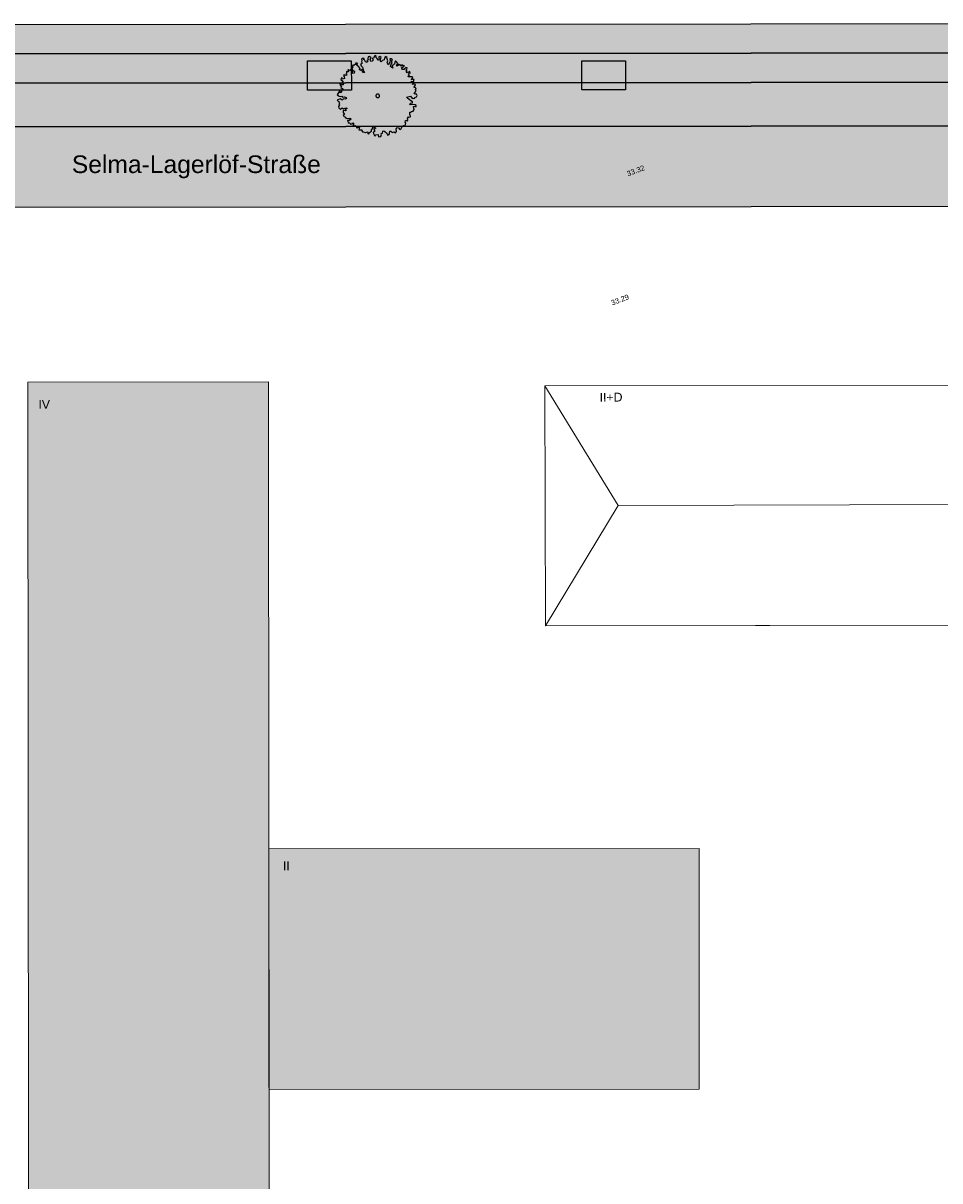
# Model space of a CAD drawing. Header units: metres. Extents: x -5569892 to 1712241, y -5568463 to 2085.
# Tile 21 of 68: x 27 to 90, y -184 to -105. Entities that reach past the tile are written whole.
import ezdxf

# ---------------------------------------------------------------- set-up
doc = ezdxf.new("R2010")
doc.units = ezdxf.units.M
doc.header["$LTSCALE"] = 0.5
doc.header["$PDMODE"] = 1
doc.header["$PDSIZE"] = -2
for name, color, linetype, lineweight in [('01.01_Text-Beschriftung Geschosse', 7, 'Continuous', 25), ('02.00_Gebäude-Kaserne. Bestand', 7, 'Continuous', 9), ('02.02_Nutzung. Gebäude-Gewerbe Neubau', 7, 'Continuous', 9), ('30 -39 Baustelle- Fläche', 7, 'Continuous', 15), ('99.02_Vermesserplan-Höhe SWP', 7, 'Continuous', 18), ('99.02_Vermesserplan-Höhenpunkt Böschung', 7, 'Continuous', 18), ('99.03_ALKIS (Januar 2020)-Gebäude', 7, 'Continuous', 9), ('99.04_Erschließung_VP-S-Borde-Kantenstein', 7, 'Continuous', 25), ('Keine', 7, 'Continuous', 9), ('S-Baumscheibe 3 BA', 7, 'Continuous', 25)]:
    doc.layers.add(name, color=color, linetype=linetype, lineweight=lineweight)
for name, color, linetype, lineweight, true_color in [('99.04_Erschließung_VP-S-Farben-Fahrbahn-Betonsteinpflaster', 7, 'Continuous', 25, 0xbababa), ('99.04_Erschließung_VP-S-Farben-Gehweg-Betonsteinpflaster', 7, 'Continuous', 25, 0xffd6a8), ('99.04_Erschließung_VP-S-Farben-Grünflächen', 7, 'Continuous', 25, 0xc2e687), ('99.04_Erschließung_VP-S-Farben-Mulde', 7, 'Continuous', 25, 0xa8ffff), ('S-Baum', 7, 'Continuous', 25, 0x4c994c)]:
    doc.layers.add(name, color=color, linetype=linetype, lineweight=lineweight, true_color=true_color)
doc.styles.add('Arial', font='arial.ttf')

# ---------------------------------------------------------------- blocks, each defined once
blk = doc.blocks.new('Gruppe-32')
at = {"layer": 'S-Baum', "flags": 128}
blk.add_lwpolyline([(53.883, -109.71), (53.815, -109.708), (53.736, -109.685), (53.738, -109.637), (53.828, -109.553), (53.872, -109.438), (53.825, -109.417), (53.826, -109.369), (53.865, -109.31), (53.791, -109.249), (53.711, -109.257), (53.724, -109.218), (53.795, -109.113), (53.806, -109.045), (53.719, -109.023), (53.622, -109.048), (53.682, -108.942), (53.538, -108.929), (53.53, -108.849), (53.629, -108.833), (53.706, -108.835), (53.701, -108.728), (53.722, -108.7), (53.635, -108.677), (53.554, -108.723), (53.556, -108.646), (53.638, -108.57), (53.561, -108.508), (53.481, -108.525), (53.405, -108.522), (53.306, -108.53), (53.328, -108.46), (53.408, -108.426), (53.331, -108.353), (53.402, -108.268), (53.471, -108.242), (53.415, -108.212), (53.418, -108.144), (53.328, -108.189), (53.239, -108.234), (53.171, -108.144), (53.252, -108.107), (53.185, -108.077), (53.228, -107.99), (53.25, -107.903), (53.163, -107.881), (53.082, -107.946), (53.04, -108.023), (52.952, -108.021), (52.846, -107.977), (52.927, -107.94), (52.85, -107.859), (52.969, -107.863), (53, -107.787), (53.06, -107.77), (52.953, -107.735), (52.884, -107.704), (52.825, -107.762), (52.765, -107.768), (52.796, -107.693), (52.7, -107.678), (52.641, -107.676), (52.6, -107.734), (52.55, -107.781), (52.492, -107.73), (52.553, -107.673), (52.595, -107.615), (52.53, -107.517), (52.446, -107.426), (52.413, -107.465), (52.388, -107.619), (52.298, -107.696), (52.208, -107.749), (52.262, -107.918), (52.11, -107.805), (52.144, -107.659), (52.215, -107.554), (52.163, -107.425), (52.241, -107.36), (52.156, -107.289), (52.068, -107.286), (52.084, -107.403), (52.061, -107.521), (51.939, -107.692), (51.885, -107.515), (51.928, -107.417), (51.856, -107.211), (51.869, -107.163), (51.751, -107.128), (51.691, -107.234), (51.667, -107.36), (51.558, -107.396), (51.456, -107.48), (51.4, -107.379), (51.457, -107.197), (51.372, -107.115), (51.271, -107.171), (51.316, -107.269), (51.264, -107.395), (51.161, -107.247), (51.096, -107.174), (51.126, -107.107), (51.061, -107.045), (50.982, -107.122), (50.967, -107.209), (50.849, -107.265), (50.934, -107.347), (50.852, -107.44), (50.755, -107.465), (50.713, -107.311), (50.709, -107.308), (50.783, -107.214), (50.659, -107.122), (50.57, -107.156), (50.555, -107.263), (50.563, -107.351), (50.491, -107.4), (50.56, -107.45), (50.506, -107.527), (50.383, -107.492), (50.328, -107.363), (50.25, -107.332), (50.292, -107.254), (50.176, -107.262), (50.123, -107.308), (50.14, -107.407), (50.117, -107.494), (50.165, -107.592), (50.112, -107.638), (50.035, -107.647), (50.088, -107.756), (50.192, -107.856), (50.238, -108.005), (50.243, -108.132), (50.318, -108.242), (50.192, -108.19), (50.159, -108.022), (50.077, -108.079), (49.963, -108.015), (50.034, -107.95), (49.903, -107.81), (49.77, -107.726), (49.87, -107.602), (49.716, -107.549), (49.693, -107.644), (49.591, -107.74), (49.536, -107.69), (49.481, -107.795), (49.55, -107.854), (49.449, -107.91), (49.504, -108.048), (49.636, -108.151), (49.623, -108.278), (49.515, -108.294), (49.488, -108.186), (49.377, -108.024), (49.316, -108.092), (49.23, -108.03), (49.181, -108.048), (49.216, -108.177), (49.157, -108.183), (49.09, -108.153), (49.088, -108.22), (49.085, -108.3), (49.044, -108.335), (49.129, -108.406), (49.002, -108.421), (48.936, -108.351), (48.884, -108.457), (48.931, -108.498), (48.938, -108.626), (48.797, -108.68), (48.811, -108.61), (48.741, -108.591), (48.699, -108.734), (48.766, -108.775), (48.85, -108.886), (48.789, -108.932), (48.875, -108.986), (48.864, -109.062), (48.745, -109.058), (48.701, -108.949), (48.639, -109.006), (48.648, -109.094), (48.733, -109.156), (48.702, -109.243), (48.787, -109.314), (48.871, -109.424), (48.844, -109.412), (48.743, -109.439), (48.739, -109.575), (48.658, -109.612), (48.68, -109.545), (48.614, -109.494), (48.574, -109.521), (48.45, -109.761), (48.574, -109.852), (48.709, -109.868), (48.77, -109.839), (48.823, -109.92), (48.943, -109.896), (49.038, -109.936), (49.095, -110.009), (48.986, -110.053), (48.871, -110.021), (48.788, -110.114), (48.73, -110.073), (48.644, -110.03), (48.438, -110.114), (48.53, -110.213), (48.615, -110.295), (48.557, -110.361), (48.611, -110.431), (48.53, -110.544), (48.555, -110.644), (48.669, -110.727), (48.779, -110.652), (48.885, -110.703), (49.005, -110.659), (49.094, -110.634), (49.14, -110.692), (49.002, -110.755), (49.059, -110.817), (48.987, -110.845), (48.864, -110.821), (48.859, -110.957), (48.95, -111.096), (48.852, -111.172), (48.937, -111.234), (49.012, -111.273), (49.049, -111.374), (49.109, -111.347), (49.236, -111.369), (49.303, -111.382), (49.332, -111.355), (49.398, -111.414), (49.247, -111.527), (49.161, -111.485), (49.206, -111.662), (49.322, -111.666), (49.367, -111.755), (49.475, -111.73), (49.509, -111.664), (49.593, -111.754), (49.522, -111.848), (49.522, -111.859), (49.596, -111.918), (49.667, -111.844), (49.783, -111.925), (49.769, -111.984), (49.827, -112.034), (49.857, -111.978), (49.985, -111.971), (49.931, -112.156), (50.027, -112.159), (50.126, -112.163), (50.144, -112.22), (50.181, -112.281), (50.229, -112.294), (50.383, -112.327), (50.402, -112.356), (50.423, -112.337), (50.532, -112.284), (50.557, -112.392), (50.595, -112.442), (50.658, -112.336), (50.808, -112.242), (50.811, -112.146), (50.923, -112.023), (50.855, -111.953), (51.013, -111.958), (51.087, -112.028), (50.948, -112.123), (51.006, -112.161), (51.002, -112.28), (50.913, -112.317), (50.927, -112.413), (50.965, -112.454), (51.04, -112.584), (51.102, -112.499), (51.248, -112.464), (51.281, -112.632), (51.438, -112.606), (51.482, -112.48), (51.464, -112.412), (51.553, -112.375), (51.578, -112.232), (51.647, -112.214), (51.705, -112.256), (51.837, -112.348), (51.865, -112.445), (51.931, -112.507), (52.011, -112.478), (52.042, -112.392), (52.056, -112.237), (52.135, -112.251), (52.22, -112.341), (52.357, -112.295), (52.454, -112.358), (52.516, -112.272), (52.502, -112.105), (52.543, -111.999), (52.661, -112.022), (52.734, -112.124), (52.835, -112.068), (52.907, -111.923), (53.017, -111.859), (53.115, -111.882), (53.143, -111.668), (53.103, -111.658), (53.137, -111.512), (53.196, -111.514), (53.272, -111.525), (53.293, -111.498), (53.293, -111.489), (53.26, -111.381), (53.332, -111.264), (53.368, -111.277), (53.467, -111.269), (53.469, -111.21), (53.425, -111.112), (53.439, -110.937), (53.47, -110.938), (53.54, -110.892), (53.587, -110.902), (53.668, -110.877), (53.728, -110.751), (53.687, -110.563), (53.796, -110.519), (53.853, -110.569), (53.856, -110.481), (53.79, -110.44), (53.612, -110.414), (53.476, -110.44), (53.43, -110.379), (53.471, -110.321), (53.608, -110.306), (53.619, -110.23), (53.497, -110.158), (53.268, -109.972), (53.211, -109.902), (53.476, -109.855), (53.552, -109.934), (53.658, -109.997), (53.774, -109.989), (53.767, -109.932), (53.767, -109.932), (53.885, -109.888), (53.936, -109.791)], close=True, dxfattribs=at)
at = {"layer": 'S-Baum'}
blk.add_rational_spline([(51.194, -109.941), (50.956, -109.877), (51.02, -109.639), (51.258, -109.703), (51.495, -109.767), (51.432, -110.005), (51.194, -109.941)], [1, 0.333333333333, 0.333333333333, 1, 0.333333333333, 0.333333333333, 1], degree=3, knots=[0, 0, 0, 0, 0.5, 0.5, 0.5, 1, 1, 1, 1], dxfattribs=at)
blk = doc.blocks.new('_23-07-06_Massenplan_TB_Weiterführende Schule (3D)')
at = {"layer": '02.02_Nutzung. Gebäude-Gewerbe Neubau', "linetype": 'Continuous', "lineweight": 0}
for points in [[(43.735, -129.438), (27.235, -129.452), (27.303, -210.452), (73.303, -210.413), (73.289, -193.913), (43.789, -193.938)], [(43.762, -161.438), (73.262, -161.413), (73.276, -177.913), (43.776, -177.938)]]:
    blk.add_hatch(color=9, dxfattribs=at).paths.add_polyline_path(points)
at = {"layer": '99.04_Erschließung_VP-S-Farben-Fahrbahn-Betonsteinpflaster', "linetype": 'Continuous', "lineweight": 0, "true_color": 0xbababa}
blk.add_hatch(color=9, dxfattribs=at).paths.add_polyline_path([(21.225, -117.451), (160.224, -117.339), (160.22, -111.839), (21.22, -111.951)])
at = {"layer": '99.04_Erschließung_VP-S-Farben-Gehweg-Betonsteinpflaster', "linetype": 'Continuous', "lineweight": 0, "true_color": 0xffd6a8}
blk.add_hatch(color=41, dxfattribs=at).paths.add_polyline_path([(160.216, -106.839), (160.214, -104.839), (21.214, -104.951), (21.216, -106.951)])
at = {"layer": '99.04_Erschließung_VP-S-Farben-Grünflächen', "linetype": 'Continuous', "lineweight": 0, "true_color": 0xc2e687}
blk.add_hatch(color=71, dxfattribs=at).paths.add_polyline_path([(21.218, -108.951), (21.22, -111.951), (160.22, -111.839), (160.217, -108.839)])
at = {"layer": '99.04_Erschließung_VP-S-Farben-Mulde', "linetype": 'Continuous', "lineweight": 0, "true_color": 0xa8ffff}
blk.add_hatch(color=131, dxfattribs=at).paths.add_polyline_path([(21.216, -106.951), (21.218, -108.951), (160.217, -108.839), (160.216, -106.839)])
at = {"layer": 'S-Baumscheibe 3 BA', "linetype": 'Continuous', "lineweight": 0}
for points in [[(46.418, -109.43), (46.416, -107.43), (49.416, -107.428), (49.418, -109.428)], [(65.218, -109.415), (65.216, -107.415), (68.216, -107.412), (68.218, -109.412)]]:
    blk.add_hatch(color=7, dxfattribs=at).paths.add_polyline_path(points)
at = {"layer": '02.00_Gebäude-Kaserne. Bestand'}
for p, q in [((62.692, -129.705), (93.455, -129.676)), ((67.714, -137.911), (62.692, -129.705)), ((62.739, -146.146), (62.692, -129.705)), ((62.739, -146.146), (67.714, -137.911)), ((67.714, -137.911), (109.882, -137.792)), ((93.496, -146.098), (62.739, -146.146))]:
    blk.add_line(p, q, dxfattribs=at)
at = {"layer": '02.02_Nutzung. Gebäude-Gewerbe Neubau', "flags": 128}
for points in [[(43.735, -129.438), (27.235, -129.452), (27.303, -210.452), (73.303, -210.413), (73.289, -193.913), (43.789, -193.938)], [(43.762, -161.438), (73.262, -161.413), (73.276, -177.913), (43.776, -177.938)]]:
    blk.add_lwpolyline(points, close=True, dxfattribs=at)
at = {"layer": '99.02_Vermesserplan-Höhenpunkt Böschung', "color": 255, "linetype": 'Continuous', "lineweight": 5, "transparency": 33554687}
for p in [(36.289, -149.402, 33.464), (41.962, -150.789, 33.576)]:
    blk.add_point(p, dxfattribs=at)
at = {"layer": '99.03_ALKIS (Januar 2020)-Gebäude', "flags": 128}
blk.add_lwpolyline([(185.491, -140.236), (117.873, -140.312), (117.867, -137.695), (109.873, -137.701), (109.992, -210.381), (93.572, -210.439), (93.496, -146.103), (62.736, -146.148), (62.694, -129.712), (93.457, -129.676), (93.445, -128.654), (109.86, -128.641), (109.876, -130.324), (117.855, -130.334), (117.842, -123.626), (185.474, -123.555), (185.486, -130.264), (193.486, -130.245), (193.482, -128.568), (209.868, -128.533), (209.965, -210.266), (193.538, -210.304), (193.478, -137.666), (185.497, -137.678)], close=True, dxfattribs=at)
at = {"layer": '99.04_Erschließung_VP-S-Borde-Kantenstein', "linetype": 'Continuous', "lineweight": 9}
for p, q in [((21.214, -104.951), (160.214, -104.839)), ((21.216, -106.951), (160.216, -106.839))]:
    blk.add_line(p, q, dxfattribs=at)
at = {"layer": '99.04_Erschließung_VP-S-Farben-Fahrbahn-Betonsteinpflaster', "flags": 128}
blk.add_lwpolyline([(21.225, -117.451), (160.224, -117.339), (160.22, -111.839), (21.22, -111.951)], close=True, dxfattribs=at)
at = {"layer": '99.04_Erschließung_VP-S-Farben-Gehweg-Betonsteinpflaster', "flags": 128}
blk.add_lwpolyline([(160.216, -106.839), (160.214, -104.839), (21.214, -104.951), (21.216, -106.951)], close=True, dxfattribs=at)
at = {"layer": '99.04_Erschließung_VP-S-Farben-Grünflächen', "flags": 128}
blk.add_lwpolyline([(21.218, -108.951), (21.22, -111.951), (160.22, -111.839), (160.217, -108.839)], close=True, dxfattribs=at)
at = {"layer": '99.04_Erschließung_VP-S-Farben-Mulde', "flags": 128}
blk.add_lwpolyline([(21.216, -106.951), (21.218, -108.951), (160.217, -108.839), (160.216, -106.839)], close=True, dxfattribs=at)
at = {"layer": 'S-Baumscheibe 3 BA', "flags": 128}
for points in [[(46.418, -109.43), (46.416, -107.43), (49.416, -107.428), (49.418, -109.428)], [(65.218, -109.415), (65.216, -107.415), (68.216, -107.412), (68.218, -109.412)]]:
    blk.add_lwpolyline(points, close=True, dxfattribs=at)
at = {"layer": 'S-Baum'}
blk.add_blockref('Gruppe-32', (0, 0), dxfattribs=at)
at = {"layer": '01.01_Text-Beschriftung Geschosse', "color": 7, "char_height": 0.6041, "attachment_point": 1, "rotation": 0.0481, "line_spacing_factor": 4, "style": 'Arial'}
for s, insert, width in [('IV', (27.961, -130.671), 4.767), ('II', (44.726, -162.303), 2.73)]:
    blk.add_mtext(s, dxfattribs=dict(at, insert=insert, width=width))
at = {"layer": '01.01_Text-Beschriftung Geschosse', "color": 255, "insert": (66.436, -130.186), "char_height": 0.6041, "width": 10.06461, "attachment_point": 1, "rotation": 0.56551, "line_spacing_factor": 4, "style": 'Arial'}
blk.add_mtext('II+D', dxfattribs=at)
at = {"layer": '99.02_Vermesserplan-Höhe SWP', "color": 7, "char_height": 0.36, "attachment_point": 6, "rotation": 20.70021, "line_spacing_factor": 0.251004, "style": 'Arial'}
for s, insert in [('33.32', (69.506, -114.734)), ('33.29', (68.429, -123.582))]:
    blk.add_mtext(s, dxfattribs=dict(at, insert=insert))
blk = doc.blocks.new('_BE Phase 1 (3D)')
at = {"layer": '30 -39 Baustelle- Fläche', "color": 7, "insert": (30.255, -113.906), "char_height": 1.20826, "attachment_point": 1, "line_spacing_factor": 0.970715, "style": 'Arial'}
blk.add_mtext('Selma-Lagerlöf-Straße', dxfattribs=at)

msp = doc.modelspace()

# ---------------------------------------------------------------- block references
at = {"layer": 'Keine', "color": 1}
msp.add_blockref('_23-07-06_Massenplan_TB_Weiterführende Schule (3D)', (0, 0), dxfattribs=at)

# ---------------------------------------------------------------- next in the draw order: block references
msp.add_blockref('_BE Phase 1 (3D)', (0, 0), dxfattribs=at)

doc.saveas('drawing.dxf')
